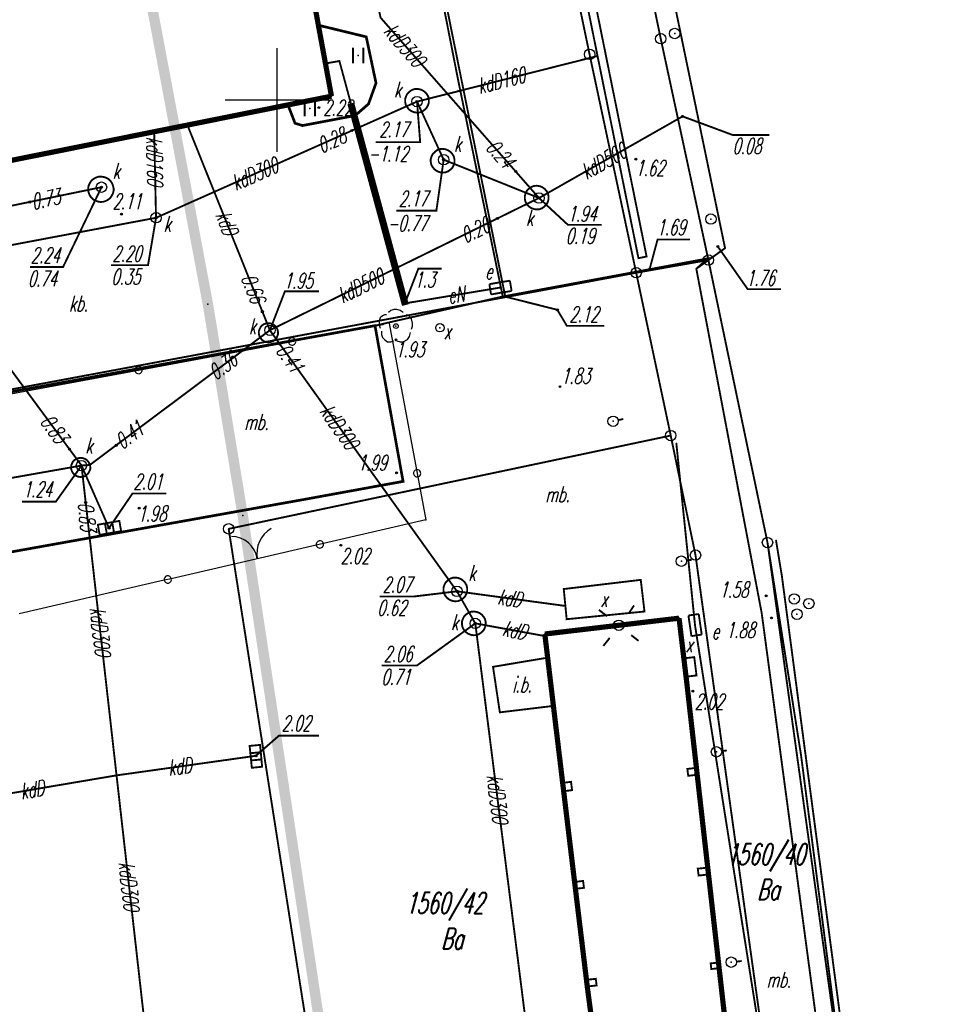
# Model space of a CAD drawing. Extents: x 6425777 to 6426103, y 6050596 to 6051176.
# Tile 52 of 72: x 6425938 to 6425982, y 6050857 to 6050904. Entities that reach past the tile are written whole.
import ezdxf

# ---------------------------------------------------------------- set-up
doc = ezdxf.new("R2010")
doc.units = 0
doc.header["$MEASUREMENT"] = 0
for name, pattern in [('BUR', [3, 2, -1]), ('GUZ', [1.5, 1, -0.5]), ('KOR', [4, 3, -1]), ('WRU', [1.5, 1, -0.5])]:
    doc.linetypes.add(name, pattern=pattern)
doc.layers.get('0').update_dxf_attribs({"linetype": 'CONTINUOUS'})
for name, color, linetype in [('202_punkt_graniczny', 7, 'CONTINUOUS'), ('210_oznaczenie_konturu_uzytku_gruntowego', 96, 'CONTINUOUS'), ('211_numer_dzialki_ewidencyjnej', 7, 'CONTINUOUS'), ('218_kontur_uzytku_gruntowego', 96, 'GUZ'), ('219_dzialka_ewidencyjna', 7, 'CONTINUOUS'), ('310_podpora', 7, 'CONTINUOUS'), ('312_budynek_ewidencyjny', 7, 'CONTINUOUS'), ('449_Sciana_oporowa_rysunek', 7, 'CONTINUOUS'), ('510_Podpora_jednoslupowa_symb__SEPOW', 7, 'CONTINUOUS'), ('622_Punkt_rzednej_przewodu_SKPOD', 36, 'CONTINUOUS'), ('622_Punkt_rzednej_przewodu_SKPOD_Atr2', 36, 'CONTINUOUS'), ('622_Punkt_rzednej_przewodu_SKPOD_Atr3', 36, 'CONTINUOUS'), ('625_Punkt_rzednej_przewodu_SEPOD', 1, 'CONTINUOUS'), ('625_Punkt_rzednej_przewodu_SEPOD_Atr2', 1, 'CONTINUOUS'), ('625_Punkt_rzednej_przewodu_SEPOD_Atr3', 1, 'CONTINUOUS'), ('628_Punkt_rzednej_przewodu_SXPOD', 7, 'CONTINUOUS'), ('628_Punkt_rzednej_przewodu_SXPOD_Atr2', 7, 'CONTINUOUS'), ('905_Brama_w_ogrodzeniu', 7, 'CONTINUOUS'), ('940_Trawnik_symb__poj_', 7, 'CONTINUOUS'), ('chodnik__powierzchnia_', 7, 'WRU'), ('GEO_KOM___drzewa_lisciaste', 96, 'CONTINUOUS'), ('GEO_KOM_inna_budowla', 7, 'CONTINUOUS'), ('GEO_KOM_latarnia_na_scianie', 7, 'CONTINUOUS'), ('GEO_KOM_obszar_utwardzony', 7, 'KOR'), ('GEO_KOM_ogrodzenie', 7, 'CONTINUOUS'), ('GEO_KOM_opis_nawierzchni', 7, 'CONTINUOUS'), ('GEO_KOM_siec_k', 36, 'CONTINUOUS'), ('GEO_KOM_szafa_elektroenergetyczna', 1, 'CONTINUOUS'), ('Granica_Natura_2000', 70, 'BUR'), ('komora_podziemna___przewod_kanalizacyjny__powierzchnia_', 36, 'CONTINUOUS'), ('kratka_sciekowa__punkt_', 36, 'CONTINUOUS'), ('kraweznik__linia_', 7, 'CONTINUOUS'), ('odboj_lub_dalba__punkt_', 7, 'CONTINUOUS'), ('ogrodzenie_trwale__linia_', 7, 'CONTINUOUS'), ('poler__punkt_', 7, 'CONTINUOUS'), ('przepust__powierzchnia_', 7, 'GUZ'), ('przewod_elektroenergetyczny__linia_', 1, 'CONTINUOUS'), ('przewod_elektroenergetyczny__linia__Atr1', 1, 'CONTINUOUS'), ('przewod_kanalizacyjny__linia_', 36, 'CONTINUOUS'), ('przewod_kanalizacyjny__linia__Atr1', 36, 'CONTINUOUS'), ('przewod_niezidentyfikowany__linia_', 7, 'CONTINUOUS'), ('punkt_o_okreslonej_wysokosci__siec_kanalizacyjna_', 36, 'CONTINUOUS'), ('punkt_o_okreslonej_wysokosci__siec_kanalizacyjna__Atr2', 36, 'CONTINUOUS'), ('punkt_o_okreslonej_wysokosci__siec_kanalizacyjna__Atr3', 36, 'CONTINUOUS'), ('punkt_wysokosciowy_sztuczny', 7, 'CONTINUOUS'), ('punkt_wysokosciowy_sztuczny_Atr2', 7, 'CONTINUOUS'), ('siatka', 1, 'CONTINUOUS'), ('szafa_elektroenergetyczna__punkt_', 1, 'CONTINUOUS'), ('wlaz___siec_kanalizacyjna__powierzchnia_', 7, 'CONTINUOUS'), ('wlaz___siec_niezidentyfikowana__powierzchnia_', 7, 'CONTINUOUS'), ('wlaz___siec_niezidentyfikowana__powierzchnia__Atr17', 7, 'CONTINUOUS'), ('wlaz_okragly___siec_kanalizacyjna__punkt_', 7, 'CONTINUOUS'), ('wlaz_okragly___siec_kanalizacyjna__punkt__Atr17', 7, 'CONTINUOUS'), ('zasuwa___siec_niezidentyfikowana__punkt_', 7, 'CONTINUOUS'), ('zasuwa___siec_niezidentyfikowana__punkt__Atr17', 7, 'CONTINUOUS')]:
    doc.layers.add(name, color=color, linetype=linetype)
doc.styles.get("Standard").update_dxf_attribs({"font": 'simplex.shx', "width": 0.85})

# ---------------------------------------------------------------- blocks, each defined once
blk = doc.blocks.new('202')
at = {"color": 0, "linetype": 'Continuous'}
blk.add_circle((0, 0), 0.5, dxfattribs=at)
blk = doc.blocks.new('922')
at = {"color": 0, "linetype": 'Continuous'}
for points in [[(-0.9, 1.1), (-1.1, 1.1), (-1.3, 1), (-1.5, 0.8), (-1.6, 0.5), (-1.6, 0.1), (-1.5, -0.2)], [(0.7, 1.3), (0.4, 1.5), (0.1, 1.6), (-0.2, 1.6), (-0.5, 1.5), (-0.7, 1.3)], [(1.5, -0.3), (1.6, 0), (1.6, 0.3), (1.5, 0.7), (1.3, 1), (1, 1.1)], [(-1.4, -0.5), (-1.4, -0.8), (-1.3, -1.1), (-1.1, -1.3), (-0.8, -1.5), (-0.5, -1.5), (-0.2, -1.4)], [(0.1, -1.4), (0.4, -1.5), (0.7, -1.5), (1.1, -1.3), (1.3, -1), (1.4, -0.6)]]:
    blk.add_lwpolyline(points, dxfattribs=at)
blk.add_circle((0, 0), 0.224, dxfattribs=at)
blk = doc.blocks.new('801')
at = {"color": 0, "linetype": 'Continuous'}
blk.add_circle((0, 0), 0.1, dxfattribs=at)

msp = doc.modelspace()

# ---------------------------------------------------------------- linework, layer by layer
for p in [(6425951.99, 6050903.59), (6425954.29, 6050903.03), (6425969.11, 6050903.19), (6425968.44, 6050902.94), (6425953.9, 6050902.14), (6425965.02, 6050902.19), (6425965.4, 6050902.11), (6425952.33, 6050901.75), (6425953, 6050901.87), (6425954.76, 6050900.81), (6425958.7, 6050900.98), (6425952.62, 6050900.18), (6425950.53, 6050899.76), (6425953.49, 6050899.73), (6425953.65, 6050899.77), (6425954.4, 6050899.81), (6425956.73, 6050899.92), (6425951.58, 6050899.59), (6425952.01, 6050899.63), (6425953.76, 6050899.25), (6425945.7, 6050898.79), (6425950.87, 6050898.88), (6425951.23, 6050898.77), (6425969.49, 6050899.21), (6425944.1, 6050898.47), (6425953.6, 6050898.53), (6425958.01, 6050897.13), (6425967.24, 6050897.16), (6425961.48, 6050896.56), (6425941.57, 6050895.81), (6425938.13, 6050895.1), (6425962.59, 6050895.29), (6425942.53, 6050894.51), (6425944.19, 6050894.34), (6425960.59, 6050894.31), (6425970.85, 6050894.28), (6425971.18, 6050892.96), (6425971.53, 6050892.88), (6425967.37, 6050892.4), (6425967.76, 6050892.48), (6425970.73, 6050892.31), (6425967.26, 6050891.7), (6425967.91, 6050891.89), (6425960.74, 6050890.99), (6425956.23, 6050890.25), (6425960.97, 6050890.55), (6425946.682, 6050890.189), (6425949.3, 6050889.83), (6425956.07, 6050890.21), (6425956.15, 6050890.23), (6425963.47, 6050889.92), (6425963.48, 6050889.92), (6425949.66, 6050888.94), (6425955.092, 6050889.208), (6425957.83, 6050889.06), (6425955.72, 6050888.48), (6425948.39, 6050887.99), (6425950.14, 6050888.28), (6425963.6, 6050886.23), (6425966.15, 6050884.57), (6425968.92, 6050883.88), (6425940.03, 6050883.23), (6425942.27, 6050883.41), (6425969.19, 6050883.5), (6425940.61, 6050882.44), (6425955.75, 6050882.09), (6425940.81, 6050880.67), (6425943.38, 6050880.39), (6425948.357, 6050880.037), (6425941.93, 6050879.44), (6425947.68, 6050879.4), (6425957.15, 6050879.83), (6425953.07, 6050878.61), (6425973.57, 6050878.74), (6425973.98, 6050878.84), (6425970.11, 6050878.14), (6425969.43, 6050877.85), (6425974.26, 6050877.14), (6425967.48, 6050876.95), (6425958.65, 6050876.4), (6425963.78, 6050876.51), (6425973.51, 6050876.18), (6425963.84, 6050875.7), (6425974.855, 6050876.036), (6425975.557, 6050875.811), (6425967.66, 6050875.43), (6425969.32, 6050875.11), (6425973.76, 6050875.12), (6425974.987, 6050875.301), (6425959.53, 6050874.86), (6425963.92, 6050875.06), (6425966.42, 6050874.77), (6425970.09, 6050874.78), (6425970.09, 6050874.75), (6425962.87, 6050874.35), (6425962.88, 6050874.25), (6425960.382, 6050872.774), (6425963.006, 6050873.214), (6425969.7, 6050871.93), (6425969.99, 6050871.6), (6425963.25, 6050871.17), (6425963.283, 6050870.896), (6425960.709, 6050870.587), (6425948.99, 6050868.5), (6425971.12, 6050868.69), (6425975.18, 6050868.54), (6425942.29, 6050867.56), (6425969.72, 6050867.87), (6425970.15, 6050867.92), (6425970.19, 6050867.59), (6425963.73, 6050867.2), (6425964.13, 6050867.25), (6425969.76, 6050867.54), (6425963.78, 6050866.8), (6425964.18, 6050866.85), (6425970.22, 6050863.08), (6425970.7, 6050863.13), (6425964.3, 6050862.44), (6425964.71, 6050862.49), (6425970.26, 6050862.75), (6425970.74, 6050862.8), (6425964.34, 6050862.11), (6425964.75, 6050862.16), (6425971.22, 6050858.57), (6425971.83, 6050858.59), (6425970.84, 6050858.53), (6425970.87, 6050858.26), (6425971.25, 6050858.3), (6425964.87, 6050857.74), (6425965.32, 6050857.79), (6425964.91, 6050857.42), (6425965.36, 6050857.47), (6425976.95, 6050856.82)]:
    msp.add_point(p)
at = {"color": 7}
for p in [(6425970.7, 6050892.39), (6425970.15, 6050891.89), (6425960.85, 6050890.56), (6425954.71, 6050889.16), (6425956.06, 6050881.68), (6425951.4, 6050880.83), (6425973.29, 6050875.36)]:
    msp.add_point(p, dxfattribs=at)
at = {"layer": '202_punkt_graniczny', "color": 7}
for p in [(6425968.44, 6050902.94), (6425965.02, 6050902.19), (6425970.73, 6050892.31), (6425967.26, 6050891.7), (6425968.92, 6050883.88), (6425947.68, 6050879.4), (6425973.57, 6050878.74), (6425970.11, 6050878.14)]:
    msp.add_point(p, dxfattribs=at)
at = {"layer": '218_kontur_uzytku_gruntowego', "linetype": 'GUZ', "const_width": 0.09}
for points in [[(6425968.44, 6050902.94), (6425953.26, 6050975.78)], [(6425965.02, 6050902.19), (6425949.82, 6050975.09)], [(6425970.73, 6050892.31), (6425968.44, 6050902.94)], [(6425967.26, 6050891.7), (6425965.02, 6050902.19)], [(6425967.26, 6050891.7), (6425970.73, 6050892.31)], [(6425973.57, 6050878.74), (6425970.73, 6050892.31)], [(6425967.26, 6050891.7), (6425914.3, 6050881.82)], [(6425968.92, 6050883.88), (6425967.26, 6050891.7)], [(6425947.68, 6050879.4), (6425968.92, 6050883.88)], [(6425970.11, 6050878.14), (6425968.92, 6050883.88)], [(6425955.34, 6050830.59), (6425947.68, 6050879.4)], [(6425979.63, 6050835.06), (6425973.57, 6050878.74)], [(6425976.05, 6050835.45), (6425970.11, 6050878.14)]]:
    msp.add_lwpolyline(points, dxfattribs=at)
at = {"layer": '219_dzialka_ewidencyjna', "linetype": 'Continuous', "const_width": 0.09}
for points in [[(6425968.44, 6050902.94), (6425953.26, 6050975.78)], [(6425965.02, 6050902.19), (6425949.82, 6050975.09)], [(6425970.73, 6050892.31), (6425968.44, 6050902.94)], [(6425967.26, 6050891.7), (6425965.02, 6050902.19)], [(6425970.73, 6050892.31), (6425967.26, 6050891.7)], [(6425973.57, 6050878.74), (6425970.73, 6050892.31)], [(6425967.26, 6050891.7), (6425914.3, 6050881.82)], [(6425968.92, 6050883.88), (6425967.26, 6050891.7)], [(6425968.92, 6050883.88), (6425947.68, 6050879.4)], [(6425970.11, 6050878.14), (6425968.92, 6050883.88)], [(6425955.34, 6050830.59), (6425947.68, 6050879.4)], [(6425979.63, 6050835.06), (6425973.57, 6050878.74)], [(6425976.05, 6050835.45), (6425970.11, 6050878.14)]]:
    msp.add_lwpolyline(points, dxfattribs=at)
at = {"layer": '310_podpora', "linetype": 'Continuous', "const_width": 0.09}
for points in [[(6425970.15, 6050867.92), (6425969.72, 6050867.87), (6425969.76, 6050867.54), (6425970.19, 6050867.59)], [(6425963.73, 6050867.2), (6425963.78, 6050866.8), (6425964.18, 6050866.85), (6425964.13, 6050867.25)], [(6425970.7, 6050863.13), (6425970.22, 6050863.08), (6425970.26, 6050862.75), (6425970.74, 6050862.8)], [(6425964.3, 6050862.44), (6425964.34, 6050862.11), (6425964.75, 6050862.16), (6425964.71, 6050862.49)], [(6425971.22, 6050858.57), (6425970.84, 6050858.53), (6425970.87, 6050858.26), (6425971.25, 6050858.3)], [(6425964.87, 6050857.74), (6425964.91, 6050857.42), (6425965.36, 6050857.47), (6425965.32, 6050857.79)]]:
    msp.add_lwpolyline(points, close=True, dxfattribs=at)
at = {"layer": '312_budynek_ewidencyjny', "linetype": 'Continuous', "const_width": 0.25}
for points in [[(6425941.64, 6050959.63), (6425952.62, 6050900.18)], [(6425952.62, 6050900.18), (6425911.05, 6050891.85)], [(6425962.87, 6050874.35), (6425969.32, 6050875.11)], [(6425969.32, 6050875.11), (6425969.7, 6050871.93)], [(6425963.25, 6050871.17), (6425962.87, 6050874.35)], [(6425969.7, 6050871.93), (6425972.82, 6050844.42)], [(6425964.34, 6050862.11), (6425963.25, 6050871.17)], [(6425964.91, 6050857.42), (6425964.34, 6050862.11)], [(6425966.74, 6050843.55), (6425964.91, 6050857.42)]]:
    msp.add_lwpolyline(points, dxfattribs=at)
at = {"layer": '449_Sciana_oporowa_rysunek', "linetype": 'Continuous', "const_width": 0.09}
for points in [[(6425967.52, 6050803.94), (6425974.27, 6050823.11), (6425978.65, 6050835.45), (6425973.29, 6050875.36), (6425970.15, 6050891.89), (6425971.53, 6050892.88), (6425967.95, 6050910.19), (6425965.08, 6050924.43), (6425964.71, 6050924.36), (6425964.52, 6050925.38), (6425964.97, 6050925.46), (6425961.66, 6050941.67), (6425957.31, 6050962.82), (6425953.53, 6050981.07)], [(6426050.14, 6050648.96), (6426042.84, 6050660.65), (6426030.81, 6050679.96), (6426022.92, 6050692.53), (6426013.24, 6050707.82), (6426005.34, 6050720.24), (6425996.34, 6050734.66), (6425990.57, 6050743.84), (6425977.61, 6050763.84), (6425967.05, 6050780.32), (6425962.29, 6050787.55), (6425968.98, 6050806.04), (6425979.49, 6050835.26), (6425975.18, 6050868.54), (6425973.57, 6050878.74)], [(6426050.35, 6050649.32), (6426034.33, 6050674.85), (6426023.72, 6050691.71), (6426010.71, 6050712.28), (6425993.49, 6050739.68), (6425990.95, 6050743.82), (6425981.34, 6050758.71), (6425970.67, 6050775.44), (6425962.72, 6050787.64), (6425970.04, 6050807.95), (6425976.75, 6050826.72), (6425979.8, 6050834.98), (6425976.95, 6050856.82), (6425974.26, 6050877.14), (6425973.98, 6050878.84)]]:
    msp.add_lwpolyline(points, dxfattribs=at)
at = {"layer": '510_Podpora_jednoslupowa_symb__SEPOW', "linetype": 'Continuous'}
for centre in [(6425969.11, 6050903.19), (6425970.85, 6050894.28)]:
    msp.add_circle(centre, 0.25, dxfattribs=at)
at = {"layer": '510_Podpora_jednoslupowa_symb__SEPOW', "color": 7}
for p in [(6425969.11, 6050903.19), (6425970.85, 6050894.28)]:
    msp.add_point(p, dxfattribs=at)
at = {"layer": '622_Punkt_rzednej_przewodu_SKPOD', "linetype": 'Continuous'}
for centre in [(6425969.49, 6050899.21), (6425953.6, 6050898.53), (6425961.48, 6050896.56), (6425938.13, 6050895.1), (6425960.59, 6050894.31), (6425949.3, 6050889.83), (6425948.39, 6050887.99), (6425950.14, 6050888.28), (6425940.03, 6050883.23), (6425942.27, 6050883.41), (6425940.81, 6050880.67)]:
    msp.add_circle(centre, 0.05, dxfattribs=at)
at = {"layer": '622_Punkt_rzednej_przewodu_SKPOD_Atr2', "linetype": 'Continuous', "const_width": 0.09}
msp.add_lwpolyline([(6425969.49, 6050899.21), (6425971.89, 6050898.32), (6425973.66, 6050898.32)], dxfattribs=at)
at = {"layer": '625_Punkt_rzednej_przewodu_SEPOD', "linetype": 'Continuous'}
msp.add_circle((6425956.15, 6050890.23), 0.05, dxfattribs=at)
at = {"layer": '625_Punkt_rzednej_przewodu_SEPOD_Atr2', "linetype": 'Continuous', "const_width": 0.09}
msp.add_lwpolyline([(6425956.15, 6050890.23), (6425956.795, 6050891.899), (6425957.918, 6050891.899)], dxfattribs=at)
at = {"layer": '628_Punkt_rzednej_przewodu_SXPOD', "linetype": 'Continuous'}
msp.add_circle((6425963.47, 6050889.92), 0.05, dxfattribs=at)
at = {"layer": '628_Punkt_rzednej_przewodu_SXPOD_Atr2', "linetype": 'Continuous', "const_width": 0.09}
msp.add_lwpolyline([(6425963.47, 6050889.92), (6425963.93, 6050889.15), (6425965.734, 6050889.15)], dxfattribs=at)
at = {"layer": '905_Brama_w_ogrodzeniu', "linetype": 'Continuous'}
for centre, radius, start, end in [((6425950.435, 6050878.207), 1.404, 120.6136, 190.1052), ((6425947.793, 6050877.762), 1.272, 8.9672, 89.1851)]:
    msp.add_arc(centre, radius, start, end, dxfattribs=at)
at = {"layer": '940_Trawnik_symb__poj_', "linetype": 'Continuous', "const_width": 0.09}
for points in [[(6425953.65, 6050901.765), (6425953.65, 6050902.515)], [(6425954.15, 6050901.765), (6425954.15, 6050902.515)], [(6425951.33, 6050899.215), (6425951.33, 6050899.965)], [(6425951.83, 6050899.215), (6425951.83, 6050899.965)]]:
    msp.add_lwpolyline(points, dxfattribs=at)
at = {"layer": 'chodnik__powierzchnia_', "linetype": 'WRU', "const_width": 0.09}
for points in [[(6425951.33, 6050986.67), (6425946.12, 6050985.72), (6425941.59, 6050984.94), (6425943.11, 6050977.33), (6425943.84, 6050973.74), (6425946.5, 6050960.96), (6425950.62, 6050940.68), (6425954.96, 6050920.02), (6425958.7, 6050900.98), (6425960.85, 6050890.56)], [(6425970.7, 6050892.39), (6425960.85, 6050890.56)]]:
    msp.add_lwpolyline(points, dxfattribs=at)
at = {"layer": 'GEO_KOM___drzewa_lisciaste'}
msp.add_point((6425955.716, 6050889.137), dxfattribs=at)
at = {"layer": 'GEO_KOM_inna_budowla', "linetype": 'Continuous', "const_width": 0.09}
msp.add_lwpolyline([(6425963.006, 6050873.214), (6425960.382, 6050872.774), (6425960.709, 6050870.587), (6425963.283, 6050870.896)], close=True, dxfattribs=at)
at = {"layer": 'GEO_KOM_latarnia_na_scianie', "linetype": 'Continuous', "const_width": 0.09}
for points in [[(6425966.891, 6050875.325), (6425967.156, 6050875.719)], [(6425965.466, 6050875.511), (6425965.866, 6050875.202)], [(6425965.989, 6050874.164), (6425965.682, 6050873.776)], [(6425967.021, 6050874.296), (6425967.373, 6050874.022)]]:
    msp.add_lwpolyline(points, dxfattribs=at)
at = {"layer": 'GEO_KOM_latarnia_na_scianie', "linetype": 'Continuous'}
msp.add_circle((6425966.42, 6050874.77), 0.25, dxfattribs=at)
at = {"layer": 'GEO_KOM_obszar_utwardzony', "linetype": 'KOR', "const_width": 0.09}
for points in [[(6425906.58, 6050872.87), (6425926, 6050876.28), (6425951.4, 6050880.83), (6425956.06, 6050881.68), (6425954.71, 6050889.16), (6425960.85, 6050890.56), (6425970.7, 6050892.39), (6425970.15, 6050891.89), (6425973.29, 6050875.36), (6425978.65, 6050835.45), (6425974.27, 6050823.11), (6425967.52, 6050803.94)], [(6425906.58, 6050872.87), (6425926, 6050876.28), (6425951.4, 6050880.83), (6425956.06, 6050881.68), (6425954.71, 6050889.16), (6425914.31, 6050881.81)]]:
    msp.add_lwpolyline(points, dxfattribs=at)
at = {"layer": 'GEO_KOM_ogrodzenie', "linetype": 'Continuous'}
msp.add_lwpolyline([(6425936.15, 6050885.686), (6425943.179, 6050886.993), (6425943.179, 6050886.993, 1), (6425943.523, 6050887.057, 1), (6425943.179, 6050886.993), (6425943.523, 6050887.057), (6425950.553, 6050888.364), (6425950.553, 6050888.364, 1), (6425950.897, 6050888.428, 1), (6425950.553, 6050888.364), (6425950.897, 6050888.428), (6425955.092, 6050889.208)], format="xyb", dxfattribs=at)
at = {"layer": 'Granica_Natura_2000', "linetype": 'BUR', "const_width": 0.5}
msp.add_lwpolyline([(6426048.745, 6050619.01), (6426037.867, 6050632.483), (6426026.478, 6050646.058), (6426015.381, 6050674.906), (6425968.488, 6050752.093), (6425957.822, 6050786.54), (6425955.657, 6050831.804), (6425948.357, 6050880.037), (6425946.682, 6050890.189), (6425939.527, 6050928.249), (6425947.323, 6050987.893)], dxfattribs=at)
at = {"layer": 'komora_podziemna___przewod_kanalizacyjny__powierzchnia_', "linetype": 'Continuous', "const_width": 0.09}
for points in [[(6425956.99, 6050899.45), (6425957.1, 6050899.53), (6425957.2, 6050899.63), (6425957.26, 6050899.75), (6425957.3, 6050899.88), (6425957.3, 6050900.02), (6425957.27, 6050900.16), (6425957.2, 6050900.28), (6425957.11, 6050900.38), (6425957, 6050900.46), (6425956.87, 6050900.51), (6425956.74, 6050900.53), (6425956.6, 6050900.52), (6425956.47, 6050900.47), (6425956.36, 6050900.39), (6425956.26, 6050900.29), (6425956.2, 6050900.17), (6425956.16, 6050900.04), (6425956.16, 6050899.9), (6425956.19, 6050899.76), (6425956.26, 6050899.64), (6425956.35, 6050899.54), (6425956.46, 6050899.46), (6425956.59, 6050899.41), (6425956.72, 6050899.39), (6425956.86, 6050899.4)], [(6425957.82, 6050896.53), (6425957.95, 6050896.51), (6425958.09, 6050896.52), (6425958.22, 6050896.57), (6425958.33, 6050896.65), (6425958.43, 6050896.75), (6425958.49, 6050896.87), (6425958.53, 6050897), (6425958.53, 6050897.14), (6425958.5, 6050897.28), (6425958.43, 6050897.4), (6425958.34, 6050897.5), (6425958.23, 6050897.58), (6425958.1, 6050897.63), (6425957.97, 6050897.65), (6425957.83, 6050897.64), (6425957.7, 6050897.59), (6425957.59, 6050897.51), (6425957.49, 6050897.41), (6425957.43, 6050897.29), (6425957.39, 6050897.16), (6425957.39, 6050897.02), (6425957.42, 6050896.88), (6425957.49, 6050896.76), (6425957.58, 6050896.66), (6425957.69, 6050896.58)], [(6425941.53, 6050895.1), (6425941.66, 6050895.11), (6425941.78, 6050895.15), (6425941.89, 6050895.21), (6425941.99, 6050895.29), (6425942.06, 6050895.4), (6425942.12, 6050895.51), (6425942.15, 6050895.64), (6425942.15, 6050895.76), (6425942.12, 6050895.89), (6425942.07, 6050896.01), (6425942, 6050896.11), (6425941.91, 6050896.2), (6425941.8, 6050896.26), (6425941.68, 6050896.3), (6425941.55, 6050896.32), (6425941.42, 6050896.31), (6425941.3, 6050896.27), (6425941.19, 6050896.21), (6425941.09, 6050896.13), (6425941.02, 6050896.02), (6425940.96, 6050895.91), (6425940.93, 6050895.78), (6425940.93, 6050895.66), (6425940.96, 6050895.53), (6425941.01, 6050895.41), (6425941.08, 6050895.31), (6425941.17, 6050895.22), (6425941.28, 6050895.16), (6425941.4, 6050895.12)], [(6425962.74, 6050894.8), (6425962.85, 6050894.88), (6425962.95, 6050894.98), (6425963.01, 6050895.1), (6425963.05, 6050895.23), (6425963.05, 6050895.37), (6425963.02, 6050895.51), (6425962.95, 6050895.63), (6425962.86, 6050895.73), (6425962.75, 6050895.81), (6425962.62, 6050895.86), (6425962.49, 6050895.88), (6425962.35, 6050895.87), (6425962.22, 6050895.82), (6425962.11, 6050895.74), (6425962.01, 6050895.64), (6425961.95, 6050895.52), (6425961.91, 6050895.39), (6425961.91, 6050895.25), (6425961.94, 6050895.11), (6425962.01, 6050894.99), (6425962.1, 6050894.89), (6425962.21, 6050894.81), (6425962.34, 6050894.76), (6425962.47, 6050894.74), (6425962.61, 6050894.75)], [(6425949.88, 6050888.46), (6425949.96, 6050888.54), (6425950.01, 6050888.64), (6425950.05, 6050888.74), (6425950.05, 6050888.85), (6425950.03, 6050888.96), (6425949.98, 6050889.06), (6425949.91, 6050889.15), (6425949.82, 6050889.22), (6425949.72, 6050889.26), (6425949.61, 6050889.28), (6425949.5, 6050889.27), (6425949.39, 6050889.24), (6425949.3, 6050889.18), (6425949.22, 6050889.1), (6425949.17, 6050889), (6425949.13, 6050888.9), (6425949.13, 6050888.79), (6425949.15, 6050888.68), (6425949.2, 6050888.58), (6425949.27, 6050888.49), (6425949.36, 6050888.42), (6425949.46, 6050888.38), (6425949.57, 6050888.36), (6425949.68, 6050888.37), (6425949.79, 6050888.4)], [(6425940.86, 6050881.99), (6425940.94, 6050882.07), (6425940.99, 6050882.17), (6425941.03, 6050882.27), (6425941.03, 6050882.38), (6425941.01, 6050882.49), (6425940.96, 6050882.59), (6425940.89, 6050882.68), (6425940.8, 6050882.75), (6425940.7, 6050882.79), (6425940.59, 6050882.81), (6425940.48, 6050882.8), (6425940.37, 6050882.77), (6425940.28, 6050882.71), (6425940.2, 6050882.63), (6425940.15, 6050882.53), (6425940.11, 6050882.43), (6425940.11, 6050882.32), (6425940.13, 6050882.21), (6425940.18, 6050882.11), (6425940.25, 6050882.02), (6425940.34, 6050881.95), (6425940.44, 6050881.91), (6425940.55, 6050881.89), (6425940.66, 6050881.9), (6425940.77, 6050881.93)], [(6425958.7, 6050875.93), (6425958.83, 6050875.98), (6425958.94, 6050876.06), (6425959.04, 6050876.16), (6425959.1, 6050876.28), (6425959.14, 6050876.41), (6425959.14, 6050876.55), (6425959.11, 6050876.69), (6425959.04, 6050876.81), (6425958.95, 6050876.91), (6425958.84, 6050876.99), (6425958.71, 6050877.04), (6425958.58, 6050877.06), (6425958.44, 6050877.05), (6425958.31, 6050877), (6425958.2, 6050876.92), (6425958.1, 6050876.82), (6425958.04, 6050876.7), (6425958, 6050876.57), (6425958, 6050876.43), (6425958.03, 6050876.29), (6425958.1, 6050876.17), (6425958.19, 6050876.07), (6425958.3, 6050875.99), (6425958.43, 6050875.94), (6425958.56, 6050875.92)], [(6425959.72, 6050874.35), (6425959.83, 6050874.43), (6425959.93, 6050874.53), (6425959.99, 6050874.65), (6425960.03, 6050874.78), (6425960.03, 6050874.92), (6425960, 6050875.06), (6425959.93, 6050875.18), (6425959.84, 6050875.28), (6425959.73, 6050875.36), (6425959.6, 6050875.41), (6425959.47, 6050875.43), (6425959.33, 6050875.42), (6425959.2, 6050875.37), (6425959.09, 6050875.29), (6425958.99, 6050875.19), (6425958.93, 6050875.07), (6425958.89, 6050874.94), (6425958.89, 6050874.8), (6425958.92, 6050874.66), (6425958.99, 6050874.54), (6425959.08, 6050874.44), (6425959.19, 6050874.36), (6425959.32, 6050874.31), (6425959.45, 6050874.29), (6425959.59, 6050874.3)]]:
    msp.add_lwpolyline(points, close=True, dxfattribs=at)
at = {"layer": 'kratka_sciekowa__punkt_', "linetype": 'Continuous', "const_width": 0.09}
for points in [[(6425941.397, 6050879.599), (6425942.427, 6050879.782), (6425942.514, 6050879.29), (6425941.48, 6050879.109)], [(6425949.19, 6050869.024), (6425949.288, 6050867.974), (6425948.792, 6050867.925), (6425948.688, 6050868.975)]]:
    msp.add_lwpolyline(points, close=True, dxfattribs=at)
for points in [[(6425941.738, 6050879.659), (6425941.824, 6050879.168)], [(6425942.085, 6050879.719), (6425942.17, 6050879.23)], [(6425948.725, 6050868.623), (6425949.22, 6050868.673)], [(6425948.758, 6050868.278), (6425949.259, 6050868.325)]]:
    msp.add_lwpolyline(points, dxfattribs=at)
at = {"layer": 'kratka_sciekowa__punkt_', "color": 7}
for p in [(6425941.93, 6050879.44), (6425948.99, 6050868.5)]:
    msp.add_point(p, dxfattribs=at)
at = {"layer": 'kraweznik__linia_', "linetype": 'Continuous', "const_width": 0.13}
for points in [[(6425950.53, 6050899.76), (6425950.87, 6050898.88), (6425951.23, 6050898.77), (6425953.76, 6050899.25), (6425954.4, 6050899.81), (6425954.76, 6050900.81), (6425954.29, 6050903.03), (6425951.99, 6050903.59)], [(6425885.08, 6050868.99), (6425894.18, 6050870.62), (6425906.58, 6050872.87), (6425926, 6050876.28), (6425951.4, 6050880.83), (6425956.06, 6050881.68), (6425954.71, 6050889.16), (6425914.31, 6050881.81)]]:
    msp.add_lwpolyline(points, dxfattribs=at)
at = {"layer": 'odboj_lub_dalba__punkt_', "linetype": 'Continuous'}
for centre in [(6425974.855, 6050876.036), (6425975.557, 6050875.811), (6425974.987, 6050875.301)]:
    msp.add_circle(centre, 0.25, dxfattribs=at)
at = {"layer": 'ogrodzenie_trwale__linia_', "linetype": 'Continuous'}
msp.add_lwpolyline([(6425955.39, 6050889.27), (6425956.7, 6050882.241), (6425956.7, 6050882.241, 1), (6425956.765, 6050881.897, 1), (6425956.7, 6050882.241), (6425956.765, 6050881.897), (6425957.15, 6050879.83), (6425957.15, 6050879.83), (6425952.232, 6050878.694), (6425952.232, 6050878.694, 1), (6425951.891, 6050878.616, 1), (6425952.232, 6050878.694), (6425951.891, 6050878.616), (6425944.924, 6050877.007), (6425944.924, 6050877.007, 1), (6425944.583, 6050876.928, 1), (6425944.924, 6050877.007), (6425944.583, 6050876.928), (6425937.617, 6050875.319)], format="xyb", dxfattribs=at)
at = {"layer": 'poler__punkt_', "linetype": 'Continuous', "const_width": 0.09}
for points in [[(6425966.394, 6050884.623), (6425966.641, 6050884.675)], [(6425969.678, 6050877.881), (6425969.927, 6050877.912)], [(6425971.368, 6050868.724), (6425971.617, 6050868.759)], [(6425972.079, 6050858.616), (6425972.327, 6050858.644)]]:
    msp.add_lwpolyline(points, dxfattribs=at)
at = {"layer": 'poler__punkt_', "linetype": 'Continuous'}
for centre in [(6425966.15, 6050884.57), (6425969.43, 6050877.85), (6425971.12, 6050868.69), (6425971.83, 6050858.59)]:
    msp.add_circle(centre, 0.25, dxfattribs=at)
at = {"layer": 'poler__punkt_', "color": 7}
for p in [(6425966.15, 6050884.57), (6425969.43, 6050877.85), (6425971.12, 6050868.69), (6425971.83, 6050858.59)]:
    msp.add_point(p, dxfattribs=at)
at = {"layer": 'przepust__powierzchnia_', "linetype": 'GUZ', "const_width": 0.17}
msp.add_lwpolyline([(6425956.07, 6050890.21), (6425956.23, 6050890.25), (6425953.65, 6050899.77), (6425953.49, 6050899.73)], close=True, dxfattribs=at)
at = {"layer": 'przewod_elektroenergetyczny__linia_', "linetype": 'Continuous', "const_width": 0.09}
for points in [[(6425952.33, 6050901.75), (6425953, 6050901.87), (6425956.15, 6050890.23), (6425960.74, 6050890.99)], [(6425969.19, 6050883.5), (6425970.09, 6050874.75), (6425975.71, 6050839.27), (6425975.26, 6050837.09), (6425974.04, 6050836.72), (6425975.51, 6050830.17), (6425965.67, 6050801.81), (6425961.02, 6050787.87), (6425978.21, 6050760.34), (6425988.56, 6050743.74)]]:
    msp.add_lwpolyline(points, dxfattribs=at)
at = {"layer": 'przewod_kanalizacyjny__linia_', "linetype": 'Continuous', "const_width": 0.09}
for points in [[(6425930.72, 6050967.46), (6425936.83, 6050968.71), (6425939.28, 6050969.19), (6425941.13, 6050969.31), (6425942.99, 6050960.19), (6425954.98, 6050903.95), (6425962.59, 6050895.29)], [(6425962.59, 6050895.29), (6425958.01, 6050897.13), (6425956.73, 6050899.92), (6425965.4, 6050902.11)], [(6425956.73, 6050899.92), (6425944.19, 6050894.34), (6425931.24, 6050891.9), (6425925.8, 6050890.64), (6425907.88, 6050881.96), (6425884.63, 6050872.21), (6425884.41, 6050866.79)], [(6425969.49, 6050899.21), (6425962.59, 6050895.29), (6425949.66, 6050888.94)], [(6425945.7, 6050898.79), (6425949.66, 6050888.94)], [(6425944.19, 6050894.34), (6425944.1, 6050898.47)], [(6425941.57, 6050895.81), (6425919.95, 6050891.36), (6425908.73, 6050889.09)], [(6425941.93, 6050879.44), (6425940.61, 6050882.44), (6425930.76, 6050895.8)], [(6425949.66, 6050888.94), (6425941.01, 6050882.47), (6425940.61, 6050882.44), (6425930.52, 6050880.66), (6425930.18, 6050880.39), (6425929.52, 6050880.54), (6425909.67, 6050877.51), (6425900.05, 6050874.13), (6425899.66, 6050873.84), (6425899.19, 6050873.94), (6425888.29, 6050867.78)], [(6425949.66, 6050888.94), (6425958.65, 6050876.4), (6425959.53, 6050874.86), (6425963.17, 6050846.13), (6425963.1, 6050845.58), (6425962.49, 6050842.95)], [(6425945.37, 6050840.35), (6425940.61, 6050882.44)], [(6425958.65, 6050876.4), (6425963.84, 6050875.7)], [(6425962.88, 6050874.25), (6425959.53, 6050874.86)], [(6425933.78, 6050866.12), (6425942.29, 6050867.56), (6425948.99, 6050868.5)]]:
    msp.add_lwpolyline(points, dxfattribs=at)
at = {"layer": 'przewod_niezidentyfikowany__linia_', "linetype": 'Continuous', "const_width": 0.09}
msp.add_lwpolyline([(6425941.88, 6050985.05), (6425960.97, 6050890.55), (6425963.48, 6050889.92)], dxfattribs=at)
at = {"layer": 'punkt_o_okreslonej_wysokosci__siec_kanalizacyjna_', "color": 34}
for p in [(6425956.73, 6050899.92), (6425958.01, 6050897.13), (6425941.57, 6050895.81), (6425962.59, 6050895.29), (6425944.19, 6050894.34), (6425949.66, 6050888.94), (6425940.61, 6050882.44), (6425941.93, 6050879.44), (6425958.65, 6050876.4), (6425959.53, 6050874.86), (6425948.99, 6050868.5)]:
    msp.add_point(p, dxfattribs=at)
at = {"layer": 'punkt_o_okreslonej_wysokosci__siec_kanalizacyjna__Atr2', "linetype": 'Continuous', "const_width": 0.09}
for points in [[(6425956.73, 6050899.92), (6425956.882, 6050897.973), (6425954.743, 6050897.973)], [(6425958.01, 6050897.13), (6425957.66, 6050894.68), (6425955.739, 6050894.68)], [(6425941.57, 6050895.81), (6425939.725, 6050891.98), (6425938.14, 6050891.98)], [(6425962.59, 6050895.29), (6425963.982, 6050894.001), (6425965.6, 6050894.001)], [(6425944.19, 6050894.34), (6425943.804, 6050892.062), (6425942.019, 6050892.062)], [(6425949.66, 6050888.94), (6425950.381, 6050890.803), (6425952.025, 6050890.803)], [(6425940.61, 6050882.44), (6425939.38, 6050880.71), (6425937.75, 6050880.71)], [(6425941.93, 6050879.44), (6425943.06, 6050881.1), (6425944.69, 6050881.1)], [(6425958.65, 6050876.4), (6425956.57, 6050876.15), (6425954.938, 6050876.15)], [(6425959.53, 6050874.86), (6425956.73, 6050872.84), (6425955.025, 6050872.84)], [(6425948.99, 6050868.5), (6425950.1, 6050869.47), (6425952.023, 6050869.47)]]:
    msp.add_lwpolyline(points, dxfattribs=at)
at = {"layer": 'punkt_wysokosciowy_sztuczny', "linetype": 'Continuous'}
for centre in [(6425952.01, 6050899.63), (6425967.24, 6050897.16), (6425942.53, 6050894.51), (6425971.18, 6050892.96), (6425967.91, 6050891.89), (6425955.72, 6050888.48), (6425963.6, 6050886.23), (6425955.75, 6050882.09), (6425943.38, 6050880.39), (6425953.07, 6050878.61), (6425973.51, 6050876.18), (6425973.76, 6050875.12), (6425969.99, 6050871.6)]:
    msp.add_circle(centre, 0.045, dxfattribs=at)
at = {"layer": 'punkt_wysokosciowy_sztuczny_Atr2', "linetype": 'Continuous', "const_width": 0.09}
for points in [[(6425967.91, 6050891.89), (6425968.288, 6050893.297), (6425969.839, 6050893.297)], [(6425971.18, 6050892.96), (6425972.62, 6050890.91), (6425974.224, 6050890.91)]]:
    msp.add_lwpolyline(points, dxfattribs=at)
at = {"layer": 'siatka', "color": 2, "linetype": 'Continuous', "const_width": 0.07}
for points in [[(6425950, 6050897.5), (6425950, 6050902.5)], [(6425947.5, 6050900), (6425952.5, 6050900)]]:
    msp.add_lwpolyline(points, dxfattribs=at)
at = {"layer": 'szafa_elektroenergetyczna__punkt_', "linetype": 'Continuous', "const_width": 0.09}
for points in [[(6425960.205, 6050891.153), (6425961.191, 6050891.32)], [(6425960.289, 6050890.66), (6425960.205, 6050891.153)], [(6425961.275, 6050890.827), (6425961.191, 6050891.32)], [(6425960.289, 6050890.66), (6425961.275, 6050890.827)], [(6425969.77, 6050875.238), (6425970.265, 6050875.311)], [(6425969.77, 6050875.238), (6425969.915, 6050874.249)], [(6425970.265, 6050875.311), (6425970.41, 6050874.322)], [(6425969.915, 6050874.249), (6425970.41, 6050874.322)]]:
    msp.add_lwpolyline(points, dxfattribs=at)
at = {"layer": 'wlaz___siec_kanalizacyjna__powierzchnia_', "linetype": 'Continuous', "const_width": 0.09}
msp.add_lwpolyline([(6425948.47, 6050985.74), (6425967.37, 6050892.4), (6425967.76, 6050892.48), (6425948.86, 6050985.82)], close=True, dxfattribs=at)
at = {"layer": 'wlaz___siec_niezidentyfikowana__powierzchnia_', "linetype": 'Continuous', "const_width": 0.09}
for points in [[(6425963.78, 6050876.51), (6425963.92, 6050875.06), (6425967.66, 6050875.43), (6425967.48, 6050876.95)], [(6425969.55, 6050873.18), (6425970.05, 6050873.24), (6425970.16, 6050872.36), (6425969.66, 6050872.3)]]:
    msp.add_lwpolyline(points, close=True, dxfattribs=at)
at = {"layer": 'wlaz_okragly___siec_kanalizacyjna__punkt_', "linetype": 'Continuous'}
for centre in [(6425956.73, 6050899.92), (6425958.01, 6050897.13), (6425941.57, 6050895.81), (6425962.59, 6050895.29), (6425944.19, 6050894.34), (6425949.66, 6050888.94), (6425940.61, 6050882.44), (6425958.65, 6050876.4), (6425959.53, 6050874.86)]:
    msp.add_circle(centre, 0.25, dxfattribs=at)
at = {"layer": 'zasuwa___siec_niezidentyfikowana__punkt_', "linetype": 'Continuous'}
msp.add_circle((6425957.83, 6050889.06), 0.2, dxfattribs=at)
at = {"layer": 'zasuwa___siec_niezidentyfikowana__punkt_', "color": 7}
msp.add_point((6425957.83, 6050889.06), dxfattribs=at)

# ---------------------------------------------------------------- block references
at = {"layer": '202_punkt_graniczny', "color": 7, "linetype": 'Continuous', "xscale": 0.5, "yscale": 0.5, "zscale": 0.5}
for p in [(6425968.44, 6050902.94), (6425965.02, 6050902.19), (6425970.73, 6050892.31), (6425967.26, 6050891.7), (6425968.92, 6050883.88), (6425947.68, 6050879.4), (6425973.57, 6050878.74), (6425970.11, 6050878.14)]:
    msp.add_blockref('202', p, dxfattribs=at)
at = {"layer": 'GEO_KOM___drzewa_lisciaste', "linetype": 'Continuous', "xscale": 0.5, "yscale": 0.5, "zscale": 0.5}
msp.add_blockref('922', (6425955.716, 6050889.137), dxfattribs=at)
at = {"layer": 'punkt_o_okreslonej_wysokosci__siec_kanalizacyjna_', "color": 34, "linetype": 'Continuous', "xscale": 0.5, "yscale": 0.5, "zscale": 0.5}
for p in [(6425956.73, 6050899.92), (6425958.01, 6050897.13), (6425941.57, 6050895.81), (6425962.59, 6050895.29), (6425944.19, 6050894.34), (6425949.66, 6050888.94), (6425940.61, 6050882.44), (6425958.65, 6050876.4), (6425959.53, 6050874.86)]:
    msp.add_blockref('801', p, dxfattribs=at)
for p, rotation in [((6425941.93, 6050879.44), 7.13), ((6425948.99, 6050868.5), 275.65)]:
    msp.add_blockref('801', p, dxfattribs=dict(at, rotation=rotation))

# ---------------------------------------------------------------- texts
at = {"layer": '210_oznaczenie_konturu_uzytku_gruntowego', "oblique": 15, "width": 0.62}
for p in [(6425973.07, 6050861.58), (6425957.88, 6050859.22)]:
    msp.add_text('Ba', height=1, dxfattribs=at).set_placement(p)
at = {"layer": '211_numer_dzialki_ewidencyjnej', "oblique": 15, "width": 0.62}
for s, p in [('1560/40', (6425971.6, 6050863.27)), ('1560/42', (6425956.17, 6050860.93))]:
    msp.add_text(s, height=1, dxfattribs=at).set_placement(p)
at = {"layer": '622_Punkt_rzednej_przewodu_SKPOD_Atr2', "oblique": 15, "width": 0.62}
for s, rotation, p in [('0.28', 24.9, (6425952.143, 6050897.421)), ('0.24', 311.3, (6425959.988, 6050897.692)), ('0.73', 12.3, (6425938.278, 6050894.719)), ('0.20', 26.2, (6425959.059, 6050893.102)), ('0.66', 291.9, (6425948.248, 6050891.462)), ('0.41', 305.6, (6425949.912, 6050887.95)), ('0.36', 36.8, (6425947.06, 6050886.51)), ('0.83', 306.4, (6425938.585, 6050884.547)), ('0.41', 36.8, (6425942.573, 6050883.188)), ('0.83', 276.5, (6425940.426, 6050880.638))]:
    msp.add_text(s, height=0.75, rotation=rotation, dxfattribs=at).set_placement(p)
at = {"layer": '622_Punkt_rzednej_przewodu_SKPOD_Atr3', "oblique": 15, "width": 0.62}
msp.add_text('0.08', height=0.75, dxfattribs=at).set_placement((6425971.88, 6050897.41))
at = {"layer": '625_Punkt_rzednej_przewodu_SEPOD_Atr3', "oblique": 15, "width": 0.62}
msp.add_text('1.3', height=0.75, dxfattribs=at).set_placement((6425956.594, 6050890.995))
at = {"layer": '628_Punkt_rzednej_przewodu_SXPOD_Atr2', "oblique": 15, "width": 0.62}
msp.add_text('2.12', height=0.75, dxfattribs=at).set_placement((6425964.049, 6050889.335))
at = {"layer": 'GEO_KOM_inna_budowla', "oblique": 15, "width": 0.62}
msp.add_text('i.b.', height=0.75, dxfattribs=at).set_placement((6425961.301, 6050871.548))
at = {"layer": 'GEO_KOM_obszar_utwardzony', "oblique": 15, "width": 0.62}
for p in [(6425962.888, 6050880.685), (6425973.518, 6050857.365)]:
    msp.add_text('mb.', height=0.75, dxfattribs=at).set_placement(p)
at = {"layer": 'GEO_KOM_opis_nawierzchni', "oblique": 15, "width": 0.62}
for s, p in [('kb.', (6425939.998, 6050889.845)), ('mb.', (6425948.42, 6050884.155))]:
    msp.add_text(s, height=0.75, dxfattribs=at).set_placement(p)
at = {"layer": 'GEO_KOM_siec_k', "oblique": 15, "width": 0.62}
for s, rotation, p in [('kdD300', 305.4, (6425952.013, 6050885.04)), ('kdD', 349, (6425960.787, 6050874.27))]:
    msp.add_text(s, height=0.75, rotation=rotation, dxfattribs=at).set_placement(p)
at = {"layer": 'GEO_KOM_szafa_elektroenergetyczna', "oblique": 15, "width": 0.62}
for p in [(6425959.999, 6050891.387), (6425970.888, 6050874.106)]:
    msp.add_text('e', height=0.75, dxfattribs=at).set_placement(p)
at = {"layer": 'przewod_elektroenergetyczny__linia__Atr1', "oblique": 15, "width": 0.62}
msp.add_text('eN', height=0.75, rotation=9.4, dxfattribs=at).set_placement((6425958.261, 6050890.2))
at = {"layer": 'przewod_kanalizacyjny__linia__Atr1', "oblique": 15, "width": 0.62}
for s, rotation, p in [('kdD300', 311.3, (6425955.077, 6050903.265)), ('kdD160', 14.2, (6425959.732, 6050900.286)), ('kdD160', 271.2, (6425943.727, 6050898.231)), ('kdD500', 29.6, (6425964.865, 6050896.154)), ('kdD300', 24, (6425948.013, 6050895.627)), ('kdD', 291.9, (6425947.032, 6050894.48)), ('kdD500', 26.2, (6425953.136, 6050890.215)), ('kdD', 352.3, (6425960.558, 6050875.77)), ('kdD300', 276.5, (6425941.007, 6050875.597)), ('kdD', 8, (6425944.804, 6050867.537)), ('kdD300', 277.2, (6425960.078, 6050867.553)), ('kdD', 9.6, (6425937.723, 6050866.41)), ('kdD300', 276.5, (6425942.387, 6050863.367))]:
    msp.add_text(s, height=0.75, rotation=rotation, dxfattribs=at).set_placement(p)
at = {"layer": 'punkt_o_okreslonej_wysokosci__siec_kanalizacyjna__Atr2', "oblique": 15, "width": 0.62}
for s, p in [('2.17', (6425954.91, 6050898.205)), ('2.17', (6425955.846, 6050894.878)), ('1.94', (6425963.962, 6050894.154)), ('2.24', (6425938.168, 6050892.164)), ('2.20', (6425942.092, 6050892.241)), ('1.95', (6425950.327, 6050890.942)), ('2.01', (6425943.103, 6050881.297)), ('1.24', (6425937.79, 6050880.92)), ('2.07', (6425955.071, 6050876.349)), ('2.06', (6425955.118, 6050873.014)), ('2.02', (6425950.22, 6050869.68))]:
    msp.add_text(s, height=0.75, dxfattribs=at).set_placement(p)
at = {"layer": 'punkt_o_okreslonej_wysokosci__siec_kanalizacyjna__Atr3', "oblique": 15, "width": 0.62}
for s, p in [('-1.12', (6425954.375, 6050897.036)), ('-0.77', (6425955.304, 6050893.701)), ('0.19', (6425963.869, 6050893.091)), ('0.74', (6425938.027, 6050891.041)), ('0.35', (6425942.039, 6050891.132)), ('0.62', (6425954.817, 6050875.233)), ('0.71', (6425955.011, 6050871.912))]:
    msp.add_text(s, height=0.75, dxfattribs=at).set_placement(p)
at = {"layer": 'punkt_wysokosciowy_sztuczny_Atr2', "oblique": 15, "width": 0.62}
for s, p in [('2.22', (6425952.217, 6050899.252)), ('1.62', (6425967.22, 6050896.35)), ('2.11', (6425942.098, 6050894.75)), ('1.69', (6425968.235, 6050893.509)), ('1.76', (6425972.533, 6050891.076)), ('1.93', (6425955.678, 6050887.641)), ('1.83', (6425963.65, 6050886.37)), ('1.99', (6425953.88, 6050882.2)), ('1.98', (6425943.297, 6050879.759)), ('2.02', (6425953.05, 6050877.72)), ('1.58', (6425971.257, 6050876.102)), ('1.88', (6425971.571, 6050874.161)), ('2.02', (6425970.07, 6050870.73))]:
    msp.add_text(s, height=0.75, dxfattribs=at).set_placement(p)
at = {"layer": 'wlaz___siec_niezidentyfikowana__powierzchnia__Atr17', "oblique": 15, "width": 0.62}
for p in [(6425965.54, 6050875.65), (6425969.626, 6050873.473)]:
    msp.add_text('x', height=0.75, dxfattribs=at).set_placement(p)
at = {"layer": 'wlaz_okragly___siec_kanalizacyjna__punkt__Atr17', "oblique": 15, "width": 0.62}
for p in [(6425955.619, 6050900.116), (6425958.499, 6050897.504), (6425942.105, 6050896.207), (6425961.963, 6050893.954), (6425944.552, 6050893.672), (6425948.643, 6050888.756), (6425940.79, 6050883.02), (6425959.194, 6050876.899), (6425958.358, 6050874.533)]:
    msp.add_text('k', height=0.75, dxfattribs=at).set_placement(p)
at = {"layer": 'zasuwa___siec_niezidentyfikowana__punkt__Atr17', "oblique": 15, "width": 0.62}
msp.add_text('x', height=0.75, dxfattribs=at).set_placement((6425958.011, 6050888.516))

doc.saveas('drawing.dxf')
